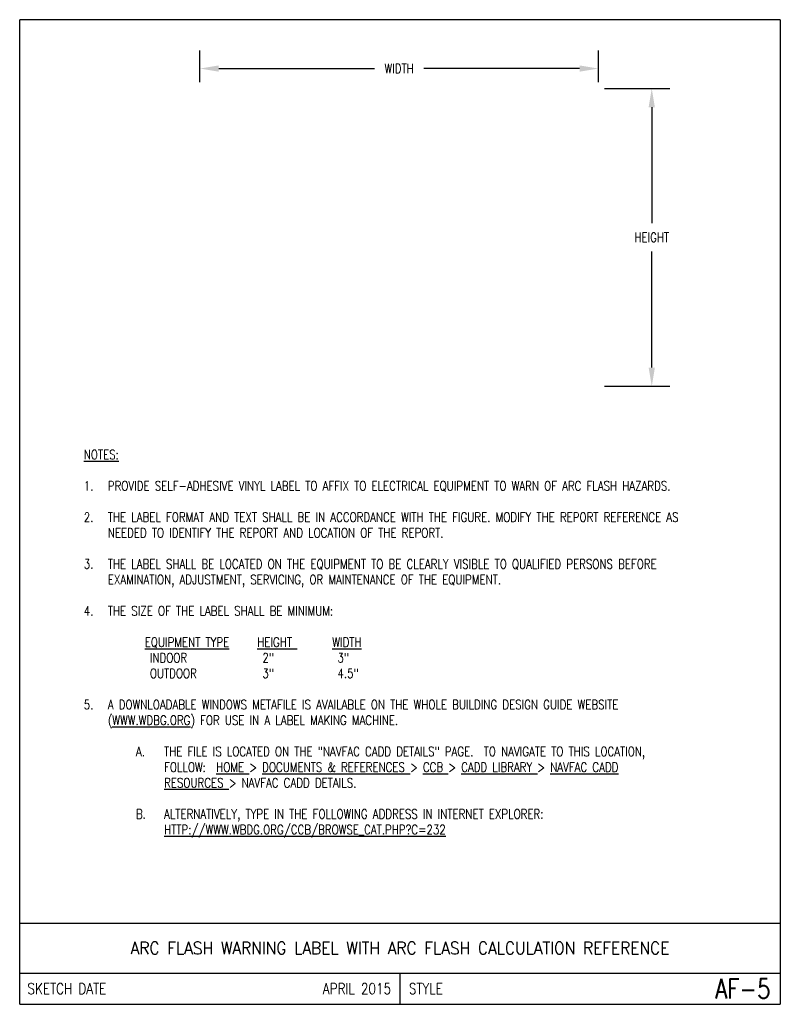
# Model space of a CAD drawing. Header units: inches. Extents: x 0 to 7.6, y 0 to 9.85.
import ezdxf
from ezdxf.enums import TextEntityAlignment as Align

# ---------------------------------------------------------------- set-up
doc = ezdxf.new("R2010")
doc.units = ezdxf.units.IN
doc.header["$MEASUREMENT"] = 0
doc.layers.get('Defpoints').update_dxf_attribs({"linetype": 'CONTINUOUS'})
doc.layers.add('E-DETL', color=2, linetype='CONTINUOUS')
doc.layers.add('E-DETL-TEXT', color=3, linetype='CONTINUOUS')
doc.styles.add('ROMANS', font='ROMANS.SHX', dxfattribs={"width": 0.8})
doc.styles.get("Standard").update_dxf_attribs({"font": 'ROMANS.SHX', "width": 0.8, "height": 0.125})
doc.dimstyles.get("Standard").update_dxf_attribs({"dimtxt": 0.18, "dimasz": 0.18, "dimexe": 0.18, "dimexo": 0.0625, "dimgap": 0.09, "dimtad": 0, "dimtih": 1, "dimtoh": 1, "dimdec": 4, "dimzin": 0, "dimdsep": 46, "dimtxsty": 'Standard', "dimcen": 0.09, "dimadec": 0, "dimazin": 0, "dimtfac": 1, "dimtdec": 4, "dimtofl": 0, "dimtmove": 0, "dimatfit": 3, "dimfxl": 0, "dimtolj": 1, "dimtzin": 0, "dimarcsym": 0})

# ---------------------------------------------------------------- blocks, each defined once
blk = doc.blocks.new('*D1')
at = {"layer": 'Defpoints', "color": 0, "transparency": 16777216}
for p in [(5.7847, 9.3596), (1.8018, 9.1606), (5.7847, 9.1606)]:
    blk.add_point(p, dxfattribs=at)
at = {"layer": 'E-DETL-TEXT', "color": 0, "lineweight": -2, "transparency": 16777216}
for p, q in [((1.8018, 9.2231), (1.8018, 9.5396)), ((5.7847, 9.2231), (5.7847, 9.5396)), ((1.9893, 9.3596), (3.5477, 9.3596)), ((5.5972, 9.3596), (4.0388, 9.3596))]:
    blk.add_line(p, q, dxfattribs=at)
at = {"layer": 'E-DETL-TEXT', "color": 0, "transparency": 16777216}
for points in [[(1.9893, 9.3908), (1.9893, 9.3283), (1.8018, 9.3596)], [(5.5972, 9.3908), (5.5972, 9.3283), (5.7847, 9.3596)]]:
    blk.add_solid(points, dxfattribs=at)
at = {"layer": 'E-DETL-TEXT', "color": 0, "transparency": 16777216, "insert": (3.7933, 9.3596), "char_height": 0.125, "attachment_point": 5}
blk.add_mtext('\\A1;{\\H0.75x;WIDTH}', dxfattribs=at)
blk = doc.blocks.new('*D2')
at = {"layer": 'Defpoints', "color": 0, "transparency": 16777216}
for p in [(5.7847, 9.1606), (6.3187, 9.1606), (5.7847, 6.1819)]:
    blk.add_point(p, dxfattribs=at)
at = {"layer": 'E-DETL-TEXT', "color": 0, "lineweight": -2, "transparency": 16777216}
for p, q in [((5.8472, 9.1606), (6.4987, 9.1606)), ((6.3187, 8.9731), (6.3187, 7.8119)), ((6.3187, 6.3694), (6.3187, 7.5306)), ((5.8472, 6.1819), (6.4987, 6.1819))]:
    blk.add_line(p, q, dxfattribs=at)
at = {"layer": 'E-DETL-TEXT', "color": 0, "transparency": 16777216}
for points in [[(6.2874, 8.9731), (6.3499, 8.9731), (6.3187, 9.1606)], [(6.2874, 6.3694), (6.3499, 6.3694), (6.3187, 6.1819)]]:
    blk.add_solid(points, dxfattribs=at)
at = {"layer": 'E-DETL-TEXT', "color": 0, "transparency": 16777216, "insert": (6.3187, 7.6713), "char_height": 0.125, "attachment_point": 5}
blk.add_mtext('\\A1;{\\H0.75x;HEIGHT}', dxfattribs=at)

msp = doc.modelspace()

# ---------------------------------------------------------------- linework, layer by layer
at = {"layer": 'E-DETL'}
for p, q in [((7.60362, 9.8484), (0, 9.8484)), ((0, 0), (0, 9.8484)), ((7.60362, 9.8484), (7.60362, 0)), ((0, 0.8125), (7.60362, 0.8125)), ((0, 0.3125), (7.60362, 0.3125)), ((3.80181, 0.3125), (3.80181, 0)), ((0, 0), (7.60362, 0))]:
    msp.add_line(p, q, dxfattribs=at)

# ---------------------------------------------------------------- texts
at = {"layer": 'E-DETL-TEXT', "style": 'ROMANS', "width": 0.9}
msp.add_text('ARC FLASH WARNING LABEL WITH ARC FLASH CALCULATION REFERENCE', height=0.125, dxfattribs=at).set_placement((3.80181, 0.5625), align=Align.MIDDLE_CENTER)
at = {"layer": 'E-DETL-TEXT', "style": 'ROMANS', "width": 0.8}
for s, height, p in [('SKETCH DATE', 0.1100001, (0.07725, 0.15625)), ('STYLE', 0.11, (3.8906, 0.15625))]:
    msp.add_text(s, height=height, dxfattribs=at).set_placement(p, align=Align.MIDDLE_LEFT)
for s, height, p in [('APRIL 2015', 0.11, (3.71302, 0.15625)), ('AF-5', 0.196851, (7.50549, 0.15625))]:
    msp.add_text(s, height=height, dxfattribs=at).set_placement(p, align=Align.MIDDLE_RIGHT)
at = {"layer": 'E-DETL-TEXT', "insert": (0.5, 5.54476), "char_height": 0.09375, "width": 6.6036203, "attachment_point": 1}
msp.add_mtext('\\pi-0.2402,l0.3809,t0.3809;{\\LNOTES:\\P}\\P1.^IPROVIDE SELF-ADHESIVE VINYL LABEL TO AFFIX TO ELECTRICAL EQUIPMENT TO WARN OF ARC FLASH HAZARDS.\\P\\pt0.1406,0.4219;\\P\\pt0.3809;2.^ITHE LABEL FORMAT AND TEXT SHALL BE IN ACCORDANCE WITH THE FIGURE. MODIFY THE REPORT REFERENCE AS NEEDED TO IDENTIFY THE REPORT AND LOCATION OF THE REPORT.\\P\\P3.^ITHE LABEL SHALL BE LOCATED ON THE EQUIPMENT TO BE CLEARLY VISIBLE TO QUALIFIED PERSONS BEFORE EXAMINATION, ADJUSTMENT, SERVICING, OR MAINTENANCE OF THE EQUIPMENT.\\P\\P4.^ITHE SIZE OF THE LABEL SHALL BE MINIMUM:\\P\\pi0,l0.375,tz;\\P^I{\\LEQUIPMENT TYPE}^I{\\LHEIGHT }^I{\\LWIDTH\\P}^I INDOOR^I^I 2"^I^I 3"\\P^I OUTDOOR^I^I 3"^I^I 4.5"\\P\\P\\pi-0.2402,l0.3809,t0.3809;5.^IA DOWNLOADABLE WINDOWS METAFILE IS AVAILABLE ON THE WHOLE BUILDING DESIGN GUIDE WEBSITE ({\\LWWW.WDBG.ORG}) FOR USE IN A LABEL MAKING MACHINE.\\P\\P\\pi-0.2813,l0.94341,t0.94341;A.^ITHE FILE IS LOCATED ON THE "NAVFAC CADD DETAILS" PAGE.  TO NAVIGATE TO THIS LOCATION, \\P\\pi0,t0.6621,0.94341;FOLLOW:  {\\LHOME }> {\\LDOCUMENTS & REFERENCES }> {\\LCCB }> {\\LCADD LIBRARY }> {\\LNAVFAC CADD \\PRESOURCES }> NAVFAC CADD DETAILS.\\P\\pi-0.4277,l0.6621,t0.6621;\\P\\pi-0.2813,l0.94341,t0.94341;B.^IALTERNATIVELY, TYPE IN THE FOLLOWING ADDRESS IN INTERNET EXPLORER:  \\P\\pi0,t0.6621,0.94341;{\\LHTTP://WWW.WBDG.ORG/CCB/BROWSE_CAT.PHP?C=232}', dxfattribs=at)

# ---------------------------------------------------------------- dimensions: what is measured, and where the dimension line sits
at = {"layer": 'E-DETL-TEXT'}
dim = msp.add_linear_dim(base=(5.78472, 9.35959), p1=(1.80181, 9.16064), p2=(5.78472, 9.16064), text='{\\H0.75x;WIDTH}', dimstyle='Standard', override={"dimtxt": 0.125, "dimasz": 0.1875, "dimgap": 0.09375, "dimcen": 0}, dxfattribs=at)
dim.commit()
dim.dimension.update_dxf_attribs({"geometry": '*D1', "text_midpoint": (3.79327, 9.35959)})
dim = msp.add_linear_dim(base=(6.31866, 9.16064), p1=(5.78472, 6.18189), p2=(5.78472, 9.16064), angle=90, text='{\\H0.75x;HEIGHT}', dimstyle='Standard', override={"dimtxt": 0.125, "dimasz": 0.1875, "dimgap": 0.09375, "dimcen": 0}, dxfattribs=at)
dim.commit()
dim.dimension.update_dxf_attribs({"geometry": '*D2', "text_midpoint": (6.31866, 7.67127)})

doc.saveas('drawing.dxf')
